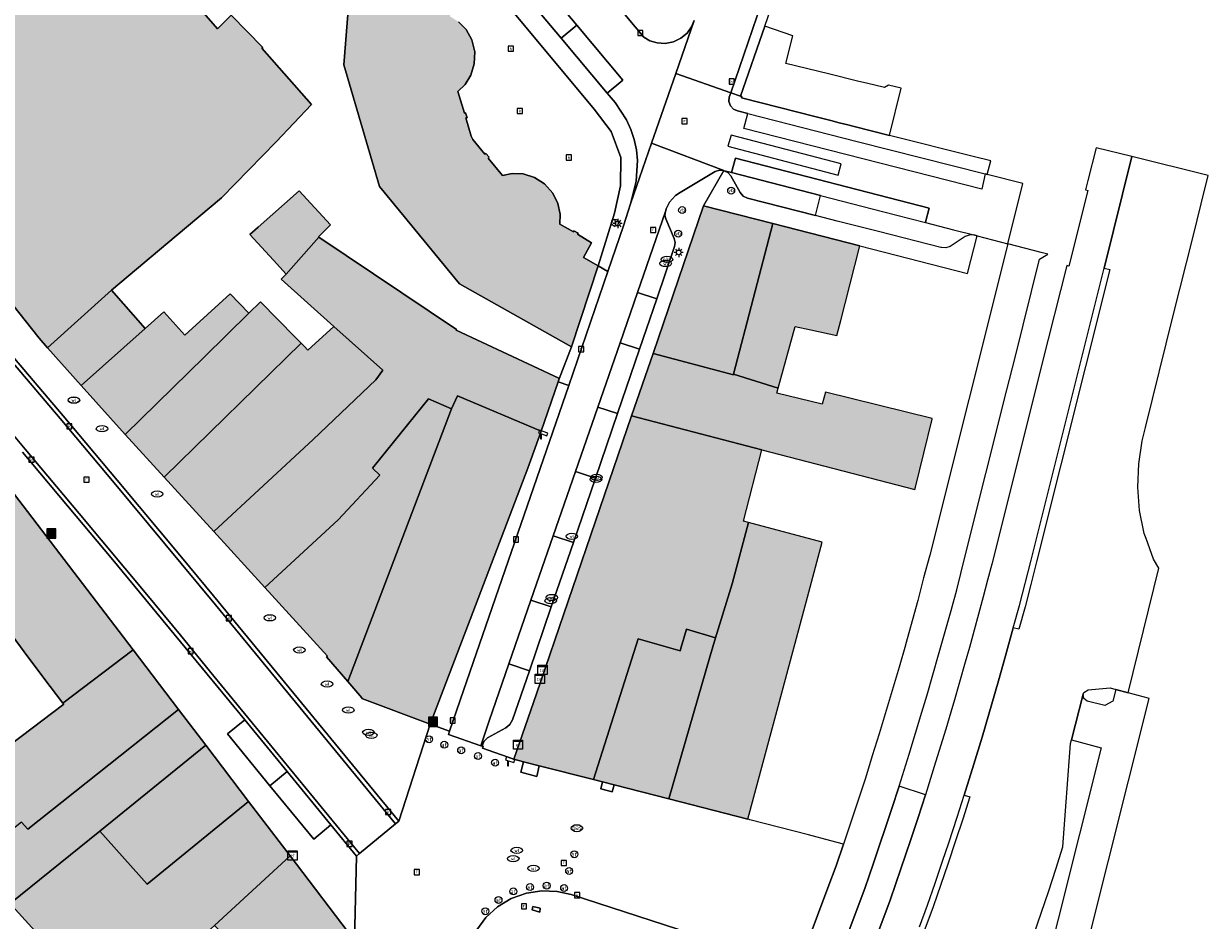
# Model space of a CAD drawing. Header units: metres. Extents: x 196496 to 197479, y 355139 to 356324.
# Tile 143 of 144: x 197262 to 197364, y 356122 to 356200. Entities that reach past the tile are written whole.
import ezdxf
from ezdxf.enums import TextEntityAlignment as Align

# ---------------------------------------------------------------- set-up
doc = ezdxf.new("R2010")
doc.units = ezdxf.units.M
doc.layers.get('0').update_dxf_attribs({"color": 252, "lineweight": 18})
for name, color, linetype, lineweight in [('B-WE-IE-MEUBILAIR_WEGMEUBILAIR-S', 252, 'Continuous', 18), ('B-WE-IE-TERREINAFSCHEIDING_KUNSTMATIG_MUUR-G', 252, 'IE-TERREINAFSCHEIDING-KUNSTMATIG-DICHT', 18), ('B-WE-KL-BRANDSTOF_PUT-S', 252, 'Continuous', 18), ('B-WE-KL-DATA-S', 252, 'Continuous', 18), ('B-WE-KL-DATA_KABELBED-G', 252, 'Continuous', 18), ('B-WE-KL-ET_KAST-S', 252, 'Continuous', 18), ('B-WE-KL-ET_LS_OV_LICHTMAST-S', 252, 'Continuous', 18), ('B-WE-KL-GAS_PUT-S', 252, 'Continuous', 18), ('B-WE-KL-WATER-S', 252, 'Continuous', 18), ('B-WE-OG-BEBOUWING-GV', 252, 'Continuous', 18), ('B-WE-OG-TERREIN_ERF-GV', 252, 'Continuous', 18), ('B-WE-RI-GWA_KOLK-S', 252, 'Continuous', 18), ('B-WE-RI-GWA_RIOOLPUT-S', 252, 'Continuous', 18), ('B-WE-VH-GOOT-G', 252, 'Continuous', 18), ('B-WE-VH-VERHARDING_ASFALT-GV', 252, 'Continuous', 18), ('B-WE-VH-VERHARDING_BETON-GV', 252, 'Continuous', 18), ('B-WE-VH-VERHARDING_BETONSTRAATSTEEN-GV', 252, 'Continuous', 18), ('B-WE-VH-VERHARDING_GESLOTEN-GV', 252, 'Continuous', 18), ('B-WE-VH-VERHARDING_OPEN-GV', 252, 'Continuous', 18), ('B-WE-VH-VERHARDING_STRAATBAKSTEEN-GV', 252, 'Continuous', 18), ('B-WE-VH-VERHARDING_TEGEL-GV', 252, 'Continuous', 18), ('B-WE-VW-AFSLUITPAAL-S', 252, 'Continuous', 18)]:
    doc.layers.add(name, color=color, linetype=linetype, lineweight=lineweight)
doc.layers.add('X-XX-AL-PRESENTATIE_GEBOUW3-V', color=7, linetype='Continuous', lineweight=18, true_color=0xf0f0f0)
doc.styles.add('NLCS-ISO', font='NLCS-ISO.ttf')
doc.linetypes.add('IE-TERREINAFSCHEIDING-KUNSTMATIG-DICHT', pattern='A,8,-1,[82,NLCS.SHX,S=0.75,R=90,X=0,Y=0],-1', length=10)

# ---------------------------------------------------------------- blocks, each defined once
blk = doc.blocks.new('SIE-WEG_AFVALBAK-SO')
at = {"linetype": 'ByBlock', "lineweight": 18}
h = blk.add_hatch(color=0, dxfattribs=at)
h.dxf.hatch_style = 1
h.paths.add_polyline_path([(-1.5, -1.5), (1.5, -1.5), (1.5, 1.5), (-1.5, 1.5)])
at = {"color": 0, "linetype": 'ByBlock', "lineweight": 18}
for points in [[(-2, -2), (2, -2), (2, 2), (-2, 2)], [(-1.5, -1.5), (1.5, -1.5), (1.5, 1.5), (-1.5, 1.5)]]:
    blk.add_lwpolyline(points, close=True, dxfattribs=at)
blk = doc.blocks.new('SKL-DATA_SIGNAAL_CAIKAST-SO')
at = {"color": 0, "linetype": 'ByBlock', "lineweight": 18}
for points in [[(-2, 2), (2, 2), (2, 1.68), (-2, 1.68)], [(-2, 1.52), (2, 1.52), (2, -2), (-2, -2)]]:
    blk.add_lwpolyline(points, close=True, dxfattribs=at)
at = {"color": 0, "linetype": 'ByBlock', "lineweight": 18, "style": 'NLCS-ISO'}
blk.add_text('cai', height=1.5, dxfattribs=at).set_placement((0, 0), align=Align.MIDDLE_CENTER)
blk = doc.blocks.new('SKL-ET_KAST_ELEKTRA-SO')
at = {"color": 0, "linetype": 'ByBlock', "lineweight": 18}
for points in [[(-2, 2), (2, 2), (2, 1.68), (-2, 1.68)], [(-2, 1.52), (2, 1.52), (2, -2), (-2, -2)]]:
    blk.add_lwpolyline(points, close=True, dxfattribs=at)
at = {"color": 0, "linetype": 'ByBlock', "lineweight": 18, "style": 'NLCS-ISO'}
blk.add_text('et', height=1.5, dxfattribs=at).set_placement((0, 0), align=Align.MIDDLE_CENTER)
blk = doc.blocks.new('SKL-ET_OV_LICHTMAST-SO')
at = {"color": 0, "linetype": 'ByBlock', "lineweight": 18}
for points in [[(-1.25, 0), (-2, 0)], [(-1.41, 1.41), (-0.88, 0.88)], [(0, 2), (0, 1.25)], [(0.88, 0.88), (1.41, 1.41)], [(2, 0), (1.25, 0)], [(-1.41, -1.41), (-0.88, -0.88)], [(0, -1.25), (0, -2)], [(0.88, -0.88), (1.41, -1.41)]]:
    blk.add_lwpolyline(points, dxfattribs=at)
blk.add_circle((0, 0), 1, dxfattribs=at)
blk = doc.blocks.new('SIE-WEG_PAAL_VERKEERSBORD-SO')
at = {"color": 0, "linetype": 'ByBlock', "lineweight": 18}
blk.add_circle((0, 0), 1.5, dxfattribs=at)
at = {"color": 0, "linetype": 'ByBlock', "lineweight": 18, "style": 'NLCS-ISO'}
blk.add_text('vb', height=1.5, dxfattribs=at).set_placement((0, 0.13), align=Align.MIDDLE_CENTER)
blk = doc.blocks.new('SVW-AFSLUITPAAL-SO')
at = {"lineweight": 18}
blk.add_circle((0, 0), 1.5, dxfattribs=at)
at = {"lineweight": 18, "style": 'NLCS-ISO'}
blk.add_text('af', height=1.8, dxfattribs=at).set_placement((0, 0), align=Align.MIDDLE_CENTER)
blk = doc.blocks.new('SRI-KOLK-SO')
at = {"color": 0, "linetype": 'ByBlock', "lineweight": 18}
blk.add_lwpolyline([(-1.125, -1.125), (1.125, -1.125), (1.125, 1.125), (-1.125, 1.125)], close=True, dxfattribs=at)
at = {"color": 0, "linetype": 'ByBlock', "lineweight": 18, "style": 'NLCS-ISO'}
blk.add_text('k', height=1.5, dxfattribs=at).set_placement((0, 0), align=Align.MIDDLE_CENTER)
blk = doc.blocks.new('SKL-WATER_WATERLEIDINGPUT-SO')
at = {"color": 0, "linetype": 'ByBlock', "lineweight": 18}
blk.add_ellipse((0, 0), major_axis=(2.5, 0), ratio=0.54, dxfattribs=at)
at = {"color": 0, "linetype": 'ByBlock', "lineweight": 18, "style": 'NLCS-ISO'}
blk.add_text('wl', height=1.5, dxfattribs=at).set_placement((0, 0), align=Align.MIDDLE_CENTER)
blk = doc.blocks.new('SRI-PUT_INSPECTIEPUT_RIOOLPUT-SO')
at = {"color": 0, "linetype": 'ByBlock', "lineweight": 18}
blk.add_lwpolyline([(-1.12, -1.12), (1.12, -1.12), (1.12, 1.12), (-1.12, 1.12)], close=True, dxfattribs=at)
at = {"color": 0, "linetype": 'ByBlock', "lineweight": 18, "style": 'NLCS-ISO'}
blk.add_text('r', height=1.5, dxfattribs=at).set_placement((0, 0.28), align=Align.MIDDLE_CENTER)
blk = doc.blocks.new('SKL-BENZINEPUT_OLIEPUT-SO')
at = {"color": 0, "linetype": 'ByBlock', "lineweight": 18}
blk.add_ellipse((0, 0), major_axis=(2.5, 0), ratio=0.54, dxfattribs=at)
at = {"color": 0, "linetype": 'ByBlock', "lineweight": 18, "style": 'NLCS-ISO'}
blk.add_text('olie', height=1.5, dxfattribs=at).set_placement((0, 0.16), align=Align.MIDDLE_CENTER)
blk = doc.blocks.new('SKL-GAS_PUT-SO')
at = {"color": 0, "linetype": 'ByBlock', "lineweight": 18}
blk.add_ellipse((0, 0), major_axis=(2.5, 0), ratio=0.601255, dxfattribs=at)
at = {"color": 0, "linetype": 'ByBlock', "lineweight": 18, "style": 'NLCS-ISO'}
blk.add_text('gas', height=1.8, dxfattribs=at).set_placement((0.12, 0.3), align=Align.MIDDLE_CENTER)
blk = doc.blocks.new('SIE-WEG_CAMERA-SO')
at = {"color": 0, "linetype": 'ByBlock', "lineweight": 18}
blk.add_lwpolyline([(-1.22, 0.41), (-1.22, -1.92), (-0.72, -1.92), (-0.72, 0.25), (1.55, -0.53), (1.95, 0.66), (-1.6, 1.86), (-2, 0.68)], close=True, dxfattribs=at)

msp = doc.modelspace()

# ---------------------------------------------------------------- hatches: boundary and pattern name
at = {"layer": 'X-XX-AL-PRESENTATIE_GEBOUW3-V'}
for points in [[(197311.334, 356179.108), (197310.062, 356179.828), (197310.769, 356181.108), (197309.562, 356181.832), (197309.618, 356181.933), (197309.242, 356182.14), (197309.207, 356182.054), (197308.019, 356182.711), (197308.048, 356183.569), (197307.858, 356184.495), (197307.408, 356185.404), (197306.707, 356186.189), (197305.819, 356186.753), (197304.848, 356187.049), (197303.903, 356187.086), (197303.062, 356186.918), (197301.821, 356188.431), (197301.906, 356188.5), (197301.622, 356188.829), (197301.545, 356188.765), (197300.501, 356190.038), (197300.351, 356190.321), (197299.893, 356191.894), (197299.997, 356191.921), (197299.873, 356192.334), (197299.763, 356192.315), (197299.213, 356194.183), (197299.825, 356194.791), (197300.325, 356195.598), (197300.626, 356196.569), (197300.659, 356197.624), (197300.406, 356198.648), (197299.909, 356199.536), (197299.252, 356200.221), (197298.526, 356200.687), (197298.65, 356201.991), (197298.707, 356202.011), (197298.783, 356202.411), (197298.686, 356202.421), (197298.779, 356203.847), (197297.255, 356203.967), (197297.391, 356205.429), (197295.313, 356207.929), (197293.657, 356209.922), (197293.204, 356209.543), (197290.479, 356212.823), (197291.678, 356213.819), (197291.502, 356214.034), (197291.488, 356214.91), (197291.326, 356215.364), (197291.055, 356215.779), (197290.693, 356216.119), (197290.275, 356216.358), (197289.415, 356216.526), (197281.526, 356225.955), (197281.113, 356227.343), (197280.76, 356228.005), (197280.315, 356228.617), (197279.791, 356229.163), (197279.202, 356229.627), (197277.909, 356230.279), (197276.283, 356232.222), (197269.684, 356226.699), (197286.383, 356206.758), (197286.231, 356204.6), (197286.191, 356204.036), (197288.436, 356203.884), (197289.917, 356203.783), (197289.34, 356196.506), (197292.412, 356185.966), (197299.338, 356177.542), (197309.038, 356172.09)], [(197243.759, 356195.716), (197247.581, 356191.339), (197252.998, 356185.049), (197256.171, 356181.395), (197256.239, 356181.309), (197262.964, 356172.841), (197263.696, 356172.021), (197269.243, 356176.991), (197274.836, 356181.704), (197278.742, 356184.986), (197283.491, 356189.822), (197286.538, 356193.048), (197282.24, 356197.932), (197282.325, 356198), (197279.593, 356200.794), (197278.393, 356199.601), (197274.442, 356204.178), (197269.844, 356210.213), (197267.684, 356208.463), (197266.684, 356207.661), (197262.971, 356211.689), (197251.671, 356202.285), (197251.564, 356202.402), (197251.474, 356202.338), (197251.376, 356202.454), (197243.744, 356195.905), (197243.846, 356195.792)], [(197281.912, 356182.442), (197281.2, 356181.815), (197283.256, 356179.595), (197284.343, 356178.392), (197287.182, 356181.586), (197287.132, 356181.62), (197288.171, 356182.663), (197285.468, 356185.594)], [(197323.058, 356169.74), (197326.451, 356182.754), (197320.456, 356184.288), (197316.089, 356171.522), (197323.04, 356169.671)], [(197326.451, 356182.754), (197323.058, 356169.74), (197326.928, 356168.529), (197328.394, 356173.843), (197329.754, 356173.581), (197331.984, 356173.075), (197332.329, 356174.38), (197332.715, 356175.84), (197333.993, 356180.825)], [(197306.422, 356164.796), (197307.888, 356169.068), (197307.979, 356169.332), (197307.914, 356169.361), (197307.925, 356169.387), (197299.047, 356173.535), (197299.094, 356173.607), (197287.182, 356181.586), (197284.343, 356178.392), (197283.917, 356177.94), (197288.474, 356173.858), (197292.707, 356170.065), (197292.11, 356169.248), (197286.681, 356164.077), (197278.085, 356156.106), (197282.499, 356151.278), (197288.842, 356157.136), (197292.444, 356161.007), (197291.821, 356161.6), (197296.673, 356167.6), (197298.651, 356166.719), (197299.174, 356167.852)], [(197269.243, 356176.991), (197263.696, 356172.021), (197266.604, 356168.764), (197272.137, 356173.676)], [(197270.402, 356164.512), (197277.278, 356171.245), (197281.119, 356175.009), (197279.512, 356176.676), (197275.577, 356173.11), (197273.753, 356175.111), (197272.137, 356173.676), (197266.604, 356168.764)], [(197273.773, 356160.824), (197285.65, 356172.403), (197285.134, 356172.936), (197282.114, 356175.984), (197281.119, 356175.009), (197277.278, 356171.245), (197270.402, 356164.512)], [(197285.917, 356172.126), (197285.65, 356172.403), (197273.773, 356160.824), (197278.085, 356156.106), (197286.681, 356164.077), (197292.11, 356169.248), (197292.707, 356170.065), (197288.474, 356173.858), (197286.212, 356171.801)], [(197340.237, 356165.85), (197340.246, 356165.886), (197331.016, 356168.181), (197330.718, 356167.127), (197326.806, 356168.085), (197326.928, 356168.529), (197323.058, 356169.74), (197323.04, 356169.671), (197316.089, 356171.522), (197314.239, 356166.113), (197325.508, 356163.192), (197338.737, 356159.764), (197338.788, 356159.969)], [(197289.691, 356143.146), (197298.651, 356166.719), (197296.673, 356167.6), (197291.821, 356161.6), (197292.444, 356161.007), (197288.842, 356157.136), (197282.499, 356151.278), (197287.923, 356145.343), (197287.839, 356145.288)], [(197306.422, 356164.796), (197299.174, 356167.852), (197298.651, 356166.719), (197289.691, 356143.146), (197290.904, 356141.743), (197290.89, 356141.673), (197296.798, 356139.438), (197300.503, 356149.111), (197305.254, 356161.61)], [(197304.879, 356136.203), (197306.232, 356135.857), (197310.938, 356134.652), (197314.79, 356146.824), (197318.445, 356145.806), (197318.537, 356146.113), (197318.997, 356147.658), (197321.507, 356146.906), (197322.94, 356151.604), (197324.355, 356156.891), (197323.909, 356157.01), (197325.508, 356163.192), (197314.239, 356166.113), (197306.017, 356142.075), (197304.035, 356136.419)], [(197252.471, 356159.195), (197252.011, 356159.767), (197245.567, 356154.25), (197246.976, 356152.689), (197247.169, 356152.421), (197243.879, 356148.594), (197248.217, 356144.197), (197254.661, 356150.38), (197256.762, 356152.382), (197258.361, 356150.177), (197262.077, 356145.16), (197263.936, 356142.715), (197265.028, 356141.274), (197271.109, 356145.882), (197257.167, 356164.072), (197252.757, 356158.839)], [(197317.46, 356132.983), (197324.288, 356131.235), (197327.023, 356141.413), (197329.446, 356150.443), (197330.718, 356155.183), (197324.355, 356156.891), (197322.94, 356151.604), (197321.507, 356146.906), (197321.046, 356145.362)], [(197310.938, 356134.652), (197311.72, 356134.452), (197312.719, 356134.196), (197317.46, 356132.983), (197321.046, 356145.362), (197321.507, 356146.906), (197318.997, 356147.658), (197318.537, 356146.113), (197318.445, 356145.806), (197314.79, 356146.824)], [(197241.031, 356136.606), (197240.094, 356135.664), (197239.576, 356135.129), (197239.514, 356135.189), (197234.972, 356130.369), (197234.888, 356130.455), (197227.431, 356122.653), (197235.78, 356116.786), (197237.48, 356118.976), (197241.205, 356123.346), (197241.998, 356124.249), (197246.181, 356120.479), (197254.455, 356128.302), (197256.011, 356126.67), (197261.432, 356130.979), (197261.993, 356130.367), (197275.037, 356140.724), (197271.109, 356145.882), (197265.028, 356141.274), (197265.098, 356141.182), (197257.698, 356135.573), (197250.656, 356143.733), (197249.614, 356142.781), (197247.801, 356141.127), (197246.762, 356142.364), (197243.017, 356138.601)], [(197268.215, 356130.203), (197277.382, 356137.643), (197275.037, 356140.724), (197261.993, 356130.367), (197261.432, 356130.979), (197256.011, 356126.67), (197257.388, 356125.243), (197260.007, 356122.529), (197260.899, 356123.455), (197260.474, 356123.922)], [(197277.382, 356137.643), (197268.215, 356130.203), (197272.302, 356125.61), (197281.099, 356132.76)], [(197266.212, 356117.507), (197269.434, 356114.134), (197274.756, 356118.974), (197278.133, 356122.045), (197284.687, 356128.047), (197281.099, 356132.76), (197272.302, 356125.61), (197268.215, 356130.203), (197260.474, 356123.922), (197260.899, 356123.455), (197263.194, 356120.9)], [(197278.133, 356122.045), (197280.597, 356119.648), (197277.73, 356116.018), (197283.609, 356110.031), (197283.726, 356110.182), (197290.159, 356118.507), (197290.239, 356118.61), (197290.243, 356120.747), (197284.687, 356128.047)]]:
    msp.add_hatch(color=256, dxfattribs=at).paths.add_polyline_path(points)

# ---------------------------------------------------------------- linework, layer by layer
at = {"layer": 'B-WE-IE-TERREINAFSCHEIDING_KUNSTMATIG_MUUR-G', "ltscale": 0.2, "flags": 128}
for points in [[(197325.767, 356199.845), (197323.66, 356193.79)], [(197323.66, 356193.79), (197323.78, 356193.759), (197323.749, 356193.632), (197330.206, 356191.991)]]:
    msp.add_lwpolyline(points, dxfattribs=at)
at = {"layer": 'B-WE-KL-DATA_KABELBED-G', "flags": 128}
msp.add_lwpolyline([(197332.122, 356186.962), (197332.356, 356187.932), (197322.861, 356190.405), (197322.551, 356189.464)], close=True, dxfattribs=at)
msp.add_lwpolyline([(197332.122, 356186.962), (197332.356, 356187.932), (197322.861, 356190.405), (197322.551, 356189.464)], close=True, dxfattribs=at)
at = {"layer": 'B-WE-OG-BEBOUWING-GV', "flags": 128}
for points in [[(197256.239, 356181.309), (197262.964, 356172.841), (197263.696, 356172.021), (197269.243, 356176.991), (197274.836, 356181.704), (197278.742, 356184.986), (197283.491, 356189.822), (197286.538, 356193.048), (197282.24, 356197.932), (197282.325, 356198), (197279.593, 356200.794), (197278.393, 356199.601), (197274.442, 356204.178), (197269.844, 356210.213), (197267.684, 356208.463), (197266.684, 356207.661), (197262.971, 356211.689), (197251.671, 356202.285)], [(197289.917, 356203.783), (197289.34, 356196.506), (197292.412, 356185.966), (197299.338, 356177.542), (197309.038, 356172.09), (197311.334, 356179.108), (197310.062, 356179.828), (197310.769, 356181.108), (197309.562, 356181.832), (197309.618, 356181.933), (197309.242, 356182.14), (197309.207, 356182.054), (197308.019, 356182.711), (197308.048, 356183.569), (197307.858, 356184.495), (197307.408, 356185.404), (197306.707, 356186.189), (197305.819, 356186.753), (197304.848, 356187.049), (197303.903, 356187.086), (197303.062, 356186.918), (197301.821, 356188.431), (197301.906, 356188.5), (197301.622, 356188.829), (197301.545, 356188.765), (197300.501, 356190.038), (197300.351, 356190.321), (197299.893, 356191.894), (197299.997, 356191.921), (197299.873, 356192.334), (197299.763, 356192.315), (197299.213, 356194.183), (197299.825, 356194.791), (197300.325, 356195.598), (197300.626, 356196.569), (197300.659, 356197.624), (197300.406, 356198.648), (197299.909, 356199.536), (197299.252, 356200.221)], [(197261.432, 356130.979), (197261.993, 356130.367), (197275.037, 356140.724), (197271.109, 356145.882), (197265.028, 356141.274), (197265.098, 356141.182), (197257.698, 356135.573)]]:
    msp.add_lwpolyline(points, dxfattribs=at)
for points in [[(197281.912, 356182.442), (197281.2, 356181.815), (197283.256, 356179.595), (197284.343, 356178.392), (197287.182, 356181.586), (197287.132, 356181.62), (197288.171, 356182.663), (197285.468, 356185.594)], [(197323.058, 356169.74), (197326.451, 356182.754), (197320.456, 356184.288), (197316.089, 356171.522), (197323.04, 356169.671)], [(197326.451, 356182.754), (197323.058, 356169.74), (197326.928, 356168.529), (197328.394, 356173.843), (197329.754, 356173.581), (197331.984, 356173.075), (197332.329, 356174.38), (197332.715, 356175.84), (197333.993, 356180.825)], [(197306.422, 356164.796), (197307.888, 356169.068), (197307.979, 356169.332), (197307.914, 356169.361), (197307.925, 356169.387), (197299.047, 356173.535), (197299.094, 356173.607), (197287.182, 356181.586), (197284.343, 356178.392), (197283.917, 356177.94), (197288.474, 356173.858), (197292.707, 356170.065), (197292.11, 356169.248), (197286.681, 356164.077), (197278.085, 356156.106), (197282.499, 356151.278), (197288.842, 356157.136), (197292.444, 356161.007), (197291.821, 356161.6), (197296.673, 356167.6), (197298.651, 356166.719), (197299.174, 356167.852)], [(197269.243, 356176.991), (197263.696, 356172.021), (197266.604, 356168.764), (197272.137, 356173.676)], [(197270.402, 356164.512), (197277.278, 356171.245), (197281.119, 356175.009), (197279.512, 356176.676), (197275.577, 356173.11), (197273.753, 356175.111), (197272.137, 356173.676), (197266.604, 356168.764)], [(197273.773, 356160.824), (197285.65, 356172.403), (197285.134, 356172.936), (197282.114, 356175.984), (197281.119, 356175.009), (197277.278, 356171.245), (197270.402, 356164.512)], [(197285.917, 356172.126), (197285.65, 356172.403), (197273.773, 356160.824), (197278.085, 356156.106), (197286.681, 356164.077), (197292.11, 356169.248), (197292.707, 356170.065), (197288.474, 356173.858), (197286.212, 356171.801)], [(197340.237, 356165.85), (197340.246, 356165.886), (197331.016, 356168.181), (197330.718, 356167.127), (197326.806, 356168.085), (197326.928, 356168.529), (197323.058, 356169.74), (197323.04, 356169.671), (197316.089, 356171.522), (197314.239, 356166.113), (197325.508, 356163.192), (197338.737, 356159.764), (197338.788, 356159.969)], [(197289.691, 356143.146), (197298.651, 356166.719), (197296.673, 356167.6), (197291.821, 356161.6), (197292.444, 356161.007), (197288.842, 356157.136), (197282.499, 356151.278), (197287.923, 356145.343), (197287.839, 356145.288)], [(197306.422, 356164.796), (197299.174, 356167.852), (197298.651, 356166.719), (197289.691, 356143.146), (197290.904, 356141.743), (197290.89, 356141.673), (197296.798, 356139.438), (197300.503, 356149.111), (197305.254, 356161.61)], [(197304.879, 356136.203), (197306.232, 356135.857), (197310.938, 356134.652), (197314.79, 356146.824), (197318.445, 356145.806), (197318.537, 356146.113), (197318.997, 356147.658), (197321.507, 356146.906), (197322.94, 356151.604), (197324.355, 356156.891), (197323.909, 356157.01), (197325.508, 356163.192), (197314.239, 356166.113), (197306.017, 356142.075), (197304.035, 356136.419)], [(197252.471, 356159.195), (197252.011, 356159.767), (197245.567, 356154.25), (197246.976, 356152.689), (197247.169, 356152.421), (197243.879, 356148.594), (197248.217, 356144.197), (197254.661, 356150.38), (197256.762, 356152.382), (197258.361, 356150.177), (197262.077, 356145.16), (197263.936, 356142.715), (197265.028, 356141.274), (197271.109, 356145.882), (197257.167, 356164.072), (197252.757, 356158.839)], [(197317.46, 356132.983), (197324.288, 356131.235), (197327.023, 356141.413), (197329.446, 356150.443), (197330.718, 356155.183), (197324.355, 356156.891), (197322.94, 356151.604), (197321.507, 356146.906), (197321.046, 356145.362)], [(197310.938, 356134.652), (197311.72, 356134.452), (197312.719, 356134.196), (197317.46, 356132.983), (197321.046, 356145.362), (197321.507, 356146.906), (197318.997, 356147.658), (197318.537, 356146.113), (197318.445, 356145.806), (197314.79, 356146.824)], [(197268.215, 356130.203), (197277.382, 356137.643), (197275.037, 356140.724), (197261.993, 356130.367), (197261.432, 356130.979), (197256.011, 356126.67), (197257.388, 356125.243), (197260.007, 356122.529), (197260.899, 356123.455), (197260.474, 356123.922)], [(197277.382, 356137.643), (197268.215, 356130.203), (197272.302, 356125.61), (197281.099, 356132.76)], [(197266.212, 356117.507), (197269.434, 356114.134), (197274.756, 356118.974), (197278.133, 356122.045), (197284.687, 356128.047), (197281.099, 356132.76), (197272.302, 356125.61), (197268.215, 356130.203), (197260.474, 356123.922), (197260.899, 356123.455), (197263.194, 356120.9)], [(197278.133, 356122.045), (197280.597, 356119.648), (197277.73, 356116.018), (197283.609, 356110.031), (197283.726, 356110.182), (197290.159, 356118.507), (197290.239, 356118.61), (197290.243, 356120.747), (197284.687, 356128.047)]]:
    msp.add_lwpolyline(points, close=True, dxfattribs=at)
at = {"layer": 'B-WE-OG-TERREIN_ERF-GV', "flags": 128}
for points in [[(197328.186, 356199.016), (197325.767, 356199.845), (197323.66, 356193.79), (197323.78, 356193.759), (197323.749, 356193.632), (197330.206, 356191.991), (197331.462, 356191.672), (197332.188, 356191.487), (197332.958, 356191.291), (197333.505, 356191.152), (197336.544, 356190.38), (197337.571, 356194.473), (197336.472, 356194.736), (197336.117, 356194.522), (197334.553, 356194.902), (197333.904, 356195.06), (197331.266, 356195.701), (197327.587, 356196.595), (197327.589, 356196.603)], [(197237.565, 356144.012), (197243.017, 356138.601), (197246.762, 356142.364), (197247.801, 356141.127), (197249.614, 356142.781), (197250.656, 356143.733), (197257.698, 356135.573), (197265.098, 356141.182), (197265.028, 356141.274), (197263.936, 356142.715), (197262.077, 356145.16), (197258.361, 356150.177), (197256.762, 356152.382), (197254.661, 356150.38), (197248.217, 356144.197), (197243.879, 356148.594), (197243.774, 356148.701), (197243.252, 356148.253), (197242.706, 356148.804)], [(197263.194, 356120.9), (197260.899, 356123.455), (197260.007, 356122.529), (197258.196, 356120.651), (197260.751, 356118.364)]]:
    msp.add_lwpolyline(points, close=True, dxfattribs=at)
at = {"layer": 'B-WE-VH-GOOT-G', "flags": 128}
for points in [[(197236.992, 356197.866), (197241.026, 356193.345), (197244.23, 356189.725), (197247.422, 356186.093), (197250.604, 356182.453), (197252.987, 356179.71), (197255.36, 356176.958), (197260.085, 356171.437), (197264.781, 356165.9), (197269.453, 356160.342), (197273.85, 356155.066), (197278.224, 356149.772), (197293.811, 356130.827)], [(197234.018, 356195.173), (197238.378, 356190.277), (197241.461, 356186.788), (197244.534, 356183.29), (197247.597, 356179.784), (197252.357, 356174.29), (197257.086, 356168.77), (197259.434, 356166.007), (197261.773, 356163.237), (197266.434, 356157.681), (197272.279, 356150.661), (197275.19, 356147.142), (197278.092, 356143.615), (197290.695, 356128.262)]]:
    msp.add_lwpolyline(points, dxfattribs=at)
at = {"layer": 'B-WE-VH-VERHARDING_ASFALT-GV', "flags": 128}
for points in [[(197305.644, 356204.544), (197309.503, 356199.92), (197313.469, 356195.167), (197312.127, 356194.044), (197312.809, 356193.229), (197313.801, 356191.738), (197314.179, 356190.904), (197314.464, 356190.029), (197314.651, 356189.127), (197314.737, 356188.215), (197314.616, 356186.429), (197314.141, 356184.48), (197315.96, 356189.705), (197318.062, 356195.739), (197319.661, 356200.333), (197319.422, 356199.778), (197319.034, 356199.247), (197318.499, 356198.796), (197317.849, 356198.484), (197317.138, 356198.346), (197316.44, 356198.388), (197315.812, 356198.583), (197315.289, 356198.886), (197278.511, 356242.781)], [(197319.661, 356200.333), (197318.062, 356195.739), (197322.822, 356194.082), (197339.321, 356242.332)], [(197349.027, 356121.253), (197350.33, 356125.032), (197350.945, 356126.92), (197351.552, 356128.845), (197352.209, 356137.767), (197352.291, 356138.086), (197353.315, 356142.052), (197353.356, 356142.179), (197353.741, 356142.421), (197355.647, 356142.589), (197356.136, 356142.459), (197357.213, 356142.169), (197359.864, 356152.936), (197359.408, 356153.713), (197358.748, 356155.525), (197358.597, 356155.939), (197358.193, 356157.928), (197358.049, 356159.949), (197358.122, 356161.973), (197358.409, 356163.977), (197358.692, 356165.109), (197361.111, 356174.799), (197362.822, 356181.649), (197363.526, 356184.469), (197364.138, 356186.92), (197357.516, 356188.553), (197355.118, 356178.906), (197355.614, 356178.786), (197349.282, 356153.489), (197348.776, 356151.538), (197348.286, 356149.594), (197347.756, 356147.667), (197347.266, 356147.791), (197346.597, 356145.354), (197345.979, 356143.186), (197344.557, 356138.321), (197343.844, 356135.977), (197343.018, 356133.313), (197343.493, 356133.162), (197342.885, 356131.243), (197342.257, 356129.354), (197341.632, 356127.426), (197340.319, 356123.634), (197331.878, 356101.069)]]:
    msp.add_lwpolyline(points, dxfattribs=at)
for points in [[(197304.286, 356203.406), (197308.15, 356198.792), (197309.503, 356199.92), (197305.644, 356204.544)], [(197309.503, 356199.92), (197308.15, 356198.792), (197312.127, 356194.044), (197313.469, 356195.167)], [(197344.14, 356181.701), (197346.783, 356181.009), (197348.082, 356186.232), (197344.999, 356187.014), (197344.836, 356187.055), (197344.53, 356185.741), (197323.953, 356190.987), (197324.286, 356192.293), (197323.399, 356192.521), (197323.061, 356192.662), (197322.785, 356192.953), (197322.657, 356193.333), (197322.691, 356193.698), (197322.822, 356194.082), (197318.062, 356195.739), (197315.96, 356189.705), (197322.223, 356187.346), (197322.243, 356187.336), (197322.876, 356187.173), (197323.214, 356188.432), (197339.976, 356184.102), (197339.659, 356182.876), (197339.654, 356182.856), (197342.08, 356182.232), (197343.85, 356181.777)], [(197311.306, 356166.886), (197313.234, 356172.453), (197314.736, 356176.79), (197317.163, 356183.796), (197317.189, 356183.887), (197317.236, 356184.022), (197317.506, 356184.6), (197318.044, 356185.185), (197318.448, 356185.46), (197321.456, 356187.263), (197321.831, 356187.386), (197322.223, 356187.346), (197315.96, 356189.705), (197314.141, 356184.48), (197313.547, 356182.564), (197312.189, 356178.624), (197308.79, 356168.762), (197299.683, 356142.361), (197298.492, 356138.833), (197298.395, 356138.545), (197301.194, 356137.59), (197301.907, 356139.751), (197303.608, 356144.661), (197305.519, 356150.179), (197307.45, 356155.754), (197309.376, 356161.314)]]:
    msp.add_lwpolyline(points, close=True, dxfattribs=at)
at = {"layer": 'B-WE-VH-VERHARDING_BETON-GV', "flags": 128}
msp.add_lwpolyline([(197339.154, 356121.921), (197339.849, 356123.804), (197340.504, 356125.694), (197341.14, 356127.584), (197341.694, 356129.19), (197342.415, 356131.399), (197343.018, 356133.313), (197343.844, 356135.977), (197344.557, 356138.321), (197345.979, 356143.186), (197346.597, 356145.354), (197347.266, 356147.791), (197347.789, 356149.721), (197348.802, 356153.635), (197355.118, 356178.906), (197357.516, 356188.553), (197354.425, 356189.315), (197353.721, 356186.5), (197353.514, 356185.673), (197353.719, 356185.632), (197352.071, 356179.077), (197351.886, 356179.13), (197349.738, 356170.593), (197349.038, 356167.807), (197345.394, 356153.296), (197345.044, 356151.897), (197344.651, 356150.479), (197343.475, 356146.095), (197343.112, 356144.812), (197342.123, 356141.36), (197342.013, 356140.972), (197341.424, 356139.023), (197340.543, 356136.154), (197339.677, 356133.334), (197339.042, 356131.379), (197338.407, 356129.466), (197337.109, 356125.67), (197336.602, 356124.238), (197323.061, 356088.049)], dxfattribs=at)
at = {"layer": 'B-WE-VH-VERHARDING_BETONSTRAATSTEEN-GV', "flags": 128}
for points in [[(197294.079, 356131.047), (197278.049, 356150.554), (197275.28, 356153.9), (197269.721, 356160.574), (197265.053, 356166.133), (197260.359, 356171.67), (197255.628, 356177.194), (197250.869, 356182.695), (197246.107, 356188.146), (197241.313, 356193.579), (197237.263, 356198.112), (197236.992, 356197.866), (197241.026, 356193.345), (197244.23, 356189.725), (197247.422, 356186.093), (197250.604, 356182.453), (197252.987, 356179.71), (197255.36, 356176.958), (197260.085, 356171.437), (197264.781, 356165.9), (197269.453, 356160.342), (197273.85, 356155.066), (197278.224, 356149.772), (197293.811, 356130.827)], [(197330.137, 356183.449), (197330.58, 356185.191), (197322.876, 356187.173), (197322.243, 356187.336), (197322.557, 356187.172), (197322.817, 356186.9), (197323.632, 356185.447), (197323.901, 356185.136), (197324.27, 356184.956)], [(197314.736, 356176.79), (197316.41, 356176.238), (197317.959, 356180.763), (197318.011, 356181.124), (197317.93, 356181.479), (197317.198, 356183.161), (197317.123, 356183.475), (197317.163, 356183.796)], [(197316.41, 356176.238), (197314.736, 356176.79), (197313.234, 356172.453), (197314.923, 356171.896)], [(197313.234, 356172.453), (197311.306, 356166.886), (197313.015, 356166.323), (197314.923, 356171.896)], [(197313.015, 356166.323), (197311.306, 356166.886), (197309.376, 356161.314), (197311.105, 356160.744)], [(197309.199, 356155.177), (197311.105, 356160.744), (197309.376, 356161.314), (197307.45, 356155.754)], [(197309.199, 356155.177), (197307.45, 356155.754), (197305.519, 356150.179), (197307.288, 356149.595)], [(197307.288, 356149.595), (197305.519, 356150.179), (197303.608, 356144.661), (197305.396, 356144.071)], [(197305.396, 356144.071), (197303.608, 356144.661), (197301.907, 356139.751), (197301.194, 356137.59), (197301.294, 356137.551), (197301.448, 356137.961), (197301.762, 356138.265), (197303.351, 356139.12), (197303.71, 356139.411), (197303.938, 356139.812)]]:
    msp.add_lwpolyline(points, close=True, dxfattribs=at)
for points in [[(197320.788, 356088.868), (197334.407, 356125.24), (197335.17, 356127.42), (197336.723, 356132.058), (197337.377, 356134.085), (197337.821, 356135.471), (197338.25, 356136.856), (197339.355, 356140.503), (197339.799, 356142.001), (197340.799, 356145.452), (197341.884, 356149.276), (197342.368, 356151.079), (197342.734, 356152.488), (197343.083, 356153.894), (197346.712, 356168.362), (197347.411, 356171.174), (197349.535, 356179.677), (197350.253, 356180.102), (197349.684, 356180.25), (197346.793, 356181.005), (197340.037, 356154.059), (197339.501, 356152.115), (197339.009, 356150.163), (197337.929, 356146.314), (197337.922, 356146.29), (197337.382, 356144.38), (197335.653, 356138.616), (197335.064, 356136.697), (197334.467, 356134.786), (197332.581, 356129.07), (197331.922, 356127.183), (197331.229, 356125.297), (197328.624, 356118.336)], [(197261.521, 356162.99), (197266.183, 356157.442), (197269.198, 356153.83), (197272.204, 356150.212), (197275.202, 356146.586), (197280.764, 356139.813), (197284.424, 356135.349), (197288.198, 356130.746), (197290.42, 356128.036), (197290.695, 356128.262), (197278.092, 356143.615), (197275.19, 356147.142), (197272.279, 356150.661), (197266.434, 356157.681), (197261.773, 356163.237), (197259.434, 356166.007)], [(197344.813, 356085.037), (197359.033, 356141.678), (197358.933, 356141.705), (197357.213, 356142.169), (197356.136, 356142.459), (197355.866, 356141.442), (197355.17, 356141.053), (197353.669, 356141.443), (197353.37, 356141.671), (197353.315, 356142.052), (197352.291, 356138.086), (197354.873, 356137.406), (197341.816, 356085.459)]]:
    msp.add_lwpolyline(points, dxfattribs=at)
at = {"layer": 'B-WE-VH-VERHARDING_GESLOTEN-GV', "flags": 128}
msp.add_lwpolyline([(197336.063, 356183.78), (197338.315, 356183.201), (197339.654, 356182.856), (197339.659, 356182.876), (197339.976, 356184.102), (197323.214, 356188.432), (197322.876, 356187.173), (197330.58, 356185.191)], close=True, dxfattribs=at)
at = {"layer": 'B-WE-VH-VERHARDING_OPEN-GV', "flags": 128}
for points in [[(197259.434, 356166.007), (197261.773, 356163.237), (197266.434, 356157.681), (197272.279, 356150.661), (197275.19, 356147.142), (197278.092, 356143.615), (197290.695, 356128.262), (197293.811, 356130.827), (197278.224, 356149.772), (197273.85, 356155.066), (197269.453, 356160.342), (197264.781, 356165.9), (197260.085, 356171.437)], [(197300.855, 356121.669), (197301.633, 356122.724), (197302.635, 356123.645), (197303.821, 356124.366), (197305.127, 356124.838), (197306.473, 356125.041), (197307.782, 356124.987), (197308.992, 356124.71), (197328.624, 356118.336), (197331.229, 356125.297), (197331.922, 356127.183), (197332.581, 356129.07), (197331.483, 356129.367), (197329.545, 356129.89), (197324.474, 356131.187), (197324.349, 356131.219), (197324.288, 356131.235), (197317.46, 356132.983), (197312.719, 356134.196), (197312.54, 356133.609), (197311.576, 356133.85), (197311.72, 356134.452), (197310.938, 356134.652), (197306.232, 356135.857), (197306.039, 356134.935), (197304.649, 356135.301), (197304.879, 356136.203), (197304.035, 356136.419), (197301.341, 356137.376), (197301.386, 356137.515), (197301.294, 356137.551), (197301.194, 356137.59), (197298.395, 356138.545), (197298.492, 356138.833), (197296.798, 356139.438), (197294.079, 356131.047), (197293.811, 356130.827), (197290.695, 356128.262), (197290.42, 356128.036), (197290.243, 356120.747)], [(197305.221, 356055.101), (197316.22, 356085.188), (197328.624, 356118.336), (197308.992, 356124.71), (197307.782, 356124.987), (197306.473, 356125.041), (197305.127, 356124.838), (197303.821, 356124.366), (197302.635, 356123.645), (197301.633, 356122.724), (197300.855, 356121.669), (197300.312, 356120.553), (197294.132, 356104.311), (197293.459, 356102.947), (197292.54, 356101.734), (197270.709, 356077.972), (197269.598, 356076.48), (197268.817, 356074.791), (197268.396, 356072.957)]]:
    msp.add_lwpolyline(points, dxfattribs=at)
for points in [[(197306.232, 356135.857), (197304.879, 356136.203), (197304.649, 356135.301), (197306.039, 356134.935)], [(197312.719, 356134.196), (197311.72, 356134.452), (197311.576, 356133.85), (197312.54, 356133.609)], [(197305.697, 356123.673), (197305.628, 356123.379), (197306.307, 356123.197), (197306.331, 356123.52)], [(197305.697, 356123.673), (197306.331, 356123.52), (197306.307, 356123.197), (197305.628, 356123.379)]]:
    msp.add_lwpolyline(points, close=True, dxfattribs=at)
at = {"layer": 'B-WE-VH-VERHARDING_STRAATBAKSTEEN-GV', "flags": 128}
for points in [[(197299.252, 356200.221), (197299.909, 356199.536), (197300.406, 356198.648), (197300.659, 356197.624), (197300.626, 356196.569), (197300.325, 356195.598), (197299.825, 356194.791), (197299.213, 356194.183), (197299.763, 356192.315), (197299.873, 356192.334), (197299.997, 356191.921), (197299.893, 356191.894), (197300.351, 356190.321), (197300.501, 356190.038), (197301.545, 356188.765), (197301.622, 356188.829), (197301.906, 356188.5), (197301.821, 356188.431), (197303.062, 356186.918), (197303.903, 356187.086), (197304.848, 356187.049), (197305.819, 356186.753), (197306.707, 356186.189), (197307.408, 356185.404), (197307.858, 356184.495), (197308.048, 356183.569), (197308.019, 356182.711), (197309.207, 356182.054), (197309.242, 356182.14), (197309.618, 356181.933), (197309.562, 356181.832), (197310.769, 356181.108), (197310.062, 356179.828), (197311.334, 356179.108), (197312.764, 356183.673), (197313.283, 356186.032), (197313.314, 356188.475), (197312.459, 356190.732), (197311.001, 356192.669), (197297.061, 356209.41)], [(197297.061, 356209.41), (197311.001, 356192.669), (197312.459, 356190.732), (197313.314, 356188.475), (197313.283, 356186.032), (197312.764, 356183.673), (197311.334, 356179.108), (197312.189, 356178.624), (197313.547, 356182.564), (197314.141, 356184.48), (197314.616, 356186.429), (197314.737, 356188.215), (197314.651, 356189.127), (197314.464, 356190.029), (197314.179, 356190.904), (197313.801, 356191.738), (197312.809, 356193.229), (197312.127, 356194.044), (197308.15, 356198.792), (197304.286, 356203.406)], [(197274.442, 356204.178), (197278.393, 356199.601), (197279.593, 356200.794), (197282.325, 356198), (197282.24, 356197.932), (197286.538, 356193.048), (197283.491, 356189.822), (197278.742, 356184.986), (197274.836, 356181.704), (197269.243, 356176.991), (197272.137, 356173.676), (197273.753, 356175.111), (197275.577, 356173.11), (197279.512, 356176.676), (197281.119, 356175.009), (197282.114, 356175.984), (197285.134, 356172.936), (197285.65, 356172.403), (197285.917, 356172.126), (197286.212, 356171.801), (197288.474, 356173.858), (197283.917, 356177.94), (197284.343, 356178.392), (197283.256, 356179.595), (197281.2, 356181.815), (197281.912, 356182.442), (197285.468, 356185.594), (197288.171, 356182.663), (197287.132, 356181.62), (197287.182, 356181.586), (197299.094, 356173.607), (197299.047, 356173.535), (197307.925, 356169.387), (197307.914, 356169.361), (197307.979, 356169.332), (197309.038, 356172.09), (197299.338, 356177.542), (197292.412, 356185.966), (197289.34, 356196.506), (197289.917, 356203.783)], [(197260.359, 356171.67), (197265.053, 356166.133), (197269.721, 356160.574), (197275.28, 356153.9), (197278.049, 356150.554), (197294.079, 356131.047), (197296.798, 356139.438), (197290.89, 356141.673), (197290.904, 356141.743), (197289.691, 356143.146), (197287.839, 356145.288), (197287.923, 356145.343), (197282.499, 356151.278), (197278.085, 356156.106), (197273.773, 356160.824), (197270.402, 356164.512), (197266.604, 356168.764), (197263.696, 356172.021), (197262.964, 356172.841), (197256.239, 356181.309)], [(197257.167, 356164.072), (197271.109, 356145.882), (197275.037, 356140.724), (197277.382, 356137.643), (197281.099, 356132.76), (197284.687, 356128.047), (197290.243, 356120.747), (197290.42, 356128.036), (197288.198, 356130.746), (197286.75, 356129.488), (197282.943, 356134.126), (197279.264, 356138.608), (197280.764, 356139.813), (197275.202, 356146.586), (197272.204, 356150.212), (197269.198, 356153.83), (197266.183, 356157.442), (197261.521, 356162.99)]]:
    msp.add_lwpolyline(points, dxfattribs=at)
for points in [[(197312.189, 356178.624), (197311.334, 356179.108), (197309.038, 356172.09), (197307.979, 356169.332), (197307.888, 356169.068), (197308.79, 356168.762)], [(197284.424, 356135.349), (197280.764, 356139.813), (197279.264, 356138.608), (197282.943, 356134.126)], [(197282.943, 356134.126), (197286.75, 356129.488), (197288.198, 356130.746), (197284.424, 356135.349)], [(197337.377, 356134.085), (197336.723, 356132.058), (197335.17, 356127.42), (197334.407, 356125.24), (197320.788, 356088.868), (197323.061, 356088.049), (197336.602, 356124.238), (197337.109, 356125.67), (197338.407, 356129.466), (197339.042, 356131.379), (197339.677, 356133.334)]]:
    msp.add_lwpolyline(points, close=True, dxfattribs=at)
at = {"layer": 'B-WE-VH-VERHARDING_TEGEL-GV', "flags": 128}
for points in [[(197278.511, 356242.781), (197315.289, 356198.886), (197315.812, 356198.583), (197316.44, 356198.388), (197317.138, 356198.346), (197317.849, 356198.484), (197318.499, 356198.796), (197319.034, 356199.247), (197319.422, 356199.778), (197319.661, 356200.333)], [(197339.321, 356242.332), (197322.822, 356194.082), (197323.66, 356193.79), (197325.767, 356199.845), (197327.915, 356206.113)]]:
    msp.add_lwpolyline(points, dxfattribs=at)
for points in [[(197324.286, 356192.293), (197333.755, 356189.866), (197344.836, 356187.055), (197344.999, 356187.014), (197345.323, 356188.177), (197343.788, 356188.562), (197336.544, 356190.38), (197333.505, 356191.152), (197332.958, 356191.291), (197332.188, 356191.487), (197331.462, 356191.672), (197330.206, 356191.991), (197323.749, 356193.632), (197323.78, 356193.759), (197323.66, 356193.79), (197322.822, 356194.082), (197322.691, 356193.698), (197322.657, 356193.333), (197322.785, 356192.953), (197323.061, 356192.662), (197323.399, 356192.521)], [(197316.089, 356171.522), (197320.456, 356184.288), (197322.223, 356187.346), (197321.831, 356187.386), (197321.456, 356187.263), (197318.448, 356185.46), (197318.044, 356185.185), (197317.506, 356184.6), (197317.236, 356184.022), (197317.189, 356183.887), (197317.163, 356183.796), (197317.123, 356183.475), (197317.198, 356183.161), (197317.93, 356181.479), (197318.011, 356181.124), (197317.959, 356180.763), (197316.41, 356176.238), (197314.923, 356171.896), (197313.015, 356166.323), (197311.105, 356160.744), (197309.199, 356155.177), (197307.288, 356149.595), (197305.396, 356144.071), (197303.938, 356139.812), (197303.71, 356139.411), (197303.351, 356139.12), (197301.762, 356138.265), (197301.448, 356137.961), (197301.294, 356137.551), (197301.386, 356137.515), (197301.341, 356137.376), (197304.035, 356136.419), (197306.017, 356142.075), (197314.239, 356166.113)], [(197341.804, 356180.788), (197341.435, 356180.662), (197341.056, 356180.677), (197340.989, 356180.694), (197335.6, 356182.06), (197332.032, 356182.964), (197330.137, 356183.449), (197324.27, 356184.956), (197323.901, 356185.136), (197323.632, 356185.447), (197322.817, 356186.9), (197322.557, 356187.172), (197322.243, 356187.336), (197322.223, 356187.346), (197320.456, 356184.288), (197326.451, 356182.754), (197333.993, 356180.825), (197343.287, 356178.448), (197344.14, 356181.701), (197343.85, 356181.777), (197343.437, 356181.768), (197343.104, 356181.635)], [(197307.888, 356169.068), (197306.422, 356164.796), (197305.254, 356161.61), (197300.503, 356149.111), (197296.798, 356139.438), (197298.492, 356138.833), (197299.683, 356142.361), (197308.79, 356168.762)]]:
    msp.add_lwpolyline(points, close=True, dxfattribs=at)

# ---------------------------------------------------------------- block references
at = {"layer": 'B-WE-IE-MEUBILAIR_WEGMEUBILAIR-S', "xscale": 0.2, "yscale": 0.2, "zscale": 0.2}
for name, p in [('SIE-WEG_PAAL_VERKEERSBORD-SO', (197322.849, 356185.603)), ('SIE-WEG_PAAL_VERKEERSBORD-SO', (197318.607, 356183.924)), ('SIE-WEG_PAAL_VERKEERSBORD-SO', (197312.795, 356182.846)), ('SIE-WEG_PAAL_VERKEERSBORD-SO', (197318.265, 356181.877)), ('SIE-WEG_CAMERA-SO', (197306.583, 356164.509)), ('SIE-WEG_CAMERA-SO', (197306.583, 356164.509)), ('SIE-WEG_AFVALBAK-SO', (197264.023, 356155.943)), ('SIE-WEG_AFVALBAK-SO', (197297.051, 356139.659)), ('SIE-WEG_CAMERA-SO', (197303.731, 356136.239)), ('SIE-WEG_CAMERA-SO', (197303.731, 356136.239))]:
    msp.add_blockref(name, p, dxfattribs=at)
at = {"layer": 'B-WE-KL-BRANDSTOF_PUT-S', "xscale": 0.2, "yscale": 0.2, "zscale": 0.2}
msp.add_blockref('SKL-BENZINEPUT_OLIEPUT-SO', (197317.294, 356179.661), dxfattribs=at)
at = {"layer": 'B-WE-KL-DATA-S', "xscale": 0.2, "yscale": 0.2, "zscale": 0.2}
for p in [(197306.291, 356143.377), (197306.534, 356144.142)]:
    msp.add_blockref('SKL-DATA_SIGNAAL_CAIKAST-SO', p, dxfattribs=at)
at = {"layer": 'B-WE-KL-ET_KAST-S', "xscale": 0.2, "yscale": 0.2, "zscale": 0.2}
for p in [(197304.402, 356137.68), (197284.901, 356128.092)]:
    msp.add_blockref('SKL-ET_KAST_ELEKTRA-SO', p, dxfattribs=at)
at = {"layer": 'B-WE-KL-ET_LS_OV_LICHTMAST-S', "xscale": 0.2, "yscale": 0.2, "zscale": 0.2}
for p in [(197313.032, 356182.762), (197318.31, 356180.267)]:
    msp.add_blockref('SKL-ET_OV_LICHTMAST-SO', p, dxfattribs=at)
at = {"layer": 'B-WE-KL-GAS_PUT-S', "xscale": 0.2, "yscale": 0.2, "zscale": 0.2}
msp.add_blockref('SKL-GAS_PUT-SO', (197309.501, 356130.451), dxfattribs=at)
at = {"layer": 'B-WE-KL-WATER-S', "xscale": 0.2, "yscale": 0.2, "zscale": 0.2}
for p in [(197317.18, 356179.306), (197265.971, 356167.482), (197265.976, 356167.495), (197268.414, 356165.015), (197311.147, 356160.631), (197311.197, 356160.8), (197273.183, 356159.36), (197309.064, 356155.711), (197307.235, 356150.134), (197307.335, 356150.412), (197282.934, 356148.647), (197285.493, 356145.869), (197287.885, 356142.92), (197289.722, 356140.668), (197291.463, 356138.752), (197291.714, 356138.494), (197304.298, 356128.535), (197303.993, 356127.819), (197305.742, 356126.973)]:
    msp.add_blockref('SKL-WATER_WATERLEIDINGPUT-SO', p, dxfattribs=at)
at = {"layer": 'B-WE-RI-GWA_KOLK-S', "xscale": 0.2, "yscale": 0.2, "zscale": 0.2}
for p in [(197314.985, 356199.249), (197303.786, 356197.894), (197322.898, 356195.049), (197304.568, 356192.502), (197308.809, 356188.48), (197309.877, 356171.889), (197265.578, 356165.218), (197262.311, 356162.33), (197304.229, 356155.423), (197279.39, 356148.628), (197276.085, 356145.761), (197298.751, 356139.773), (197293.17, 356131.852), (197289.818, 356129.104), (197309.529, 356124.65)]:
    msp.add_blockref('SRI-KOLK-SO', p, dxfattribs=at)
at = {"layer": 'B-WE-RI-GWA_RIOOLPUT-S', "xscale": 0.2, "yscale": 0.2, "zscale": 0.2}
for p in [(197318.82, 356191.613), (197316.102, 356182.2), (197267.06, 356160.605), (197308.367, 356127.446), (197295.644, 356126.653), (197304.919, 356123.684)]:
    msp.add_blockref('SRI-PUT_INSPECTIEPUT_RIOOLPUT-SO', p, dxfattribs=at)
at = {"layer": 'B-WE-VW-AFSLUITPAAL-S', "xscale": 0.2, "yscale": 0.2, "zscale": 0.2}
for p in [(197296.706, 356138.142), (197298.021, 356137.667), (197299.486, 356137.18), (197300.949, 356136.687), (197302.426, 356136.115), (197309.28, 356128.193), (197308.83, 356126.747), (197305.446, 356125.359), (197306.891, 356125.479), (197308.397, 356125.273), (197302.719, 356124.229), (197304.011, 356124.979), (197301.579, 356123.264)]:
    msp.add_blockref('SVW-AFSLUITPAAL-SO', p, dxfattribs=at)

doc.saveas('drawing.dxf')
